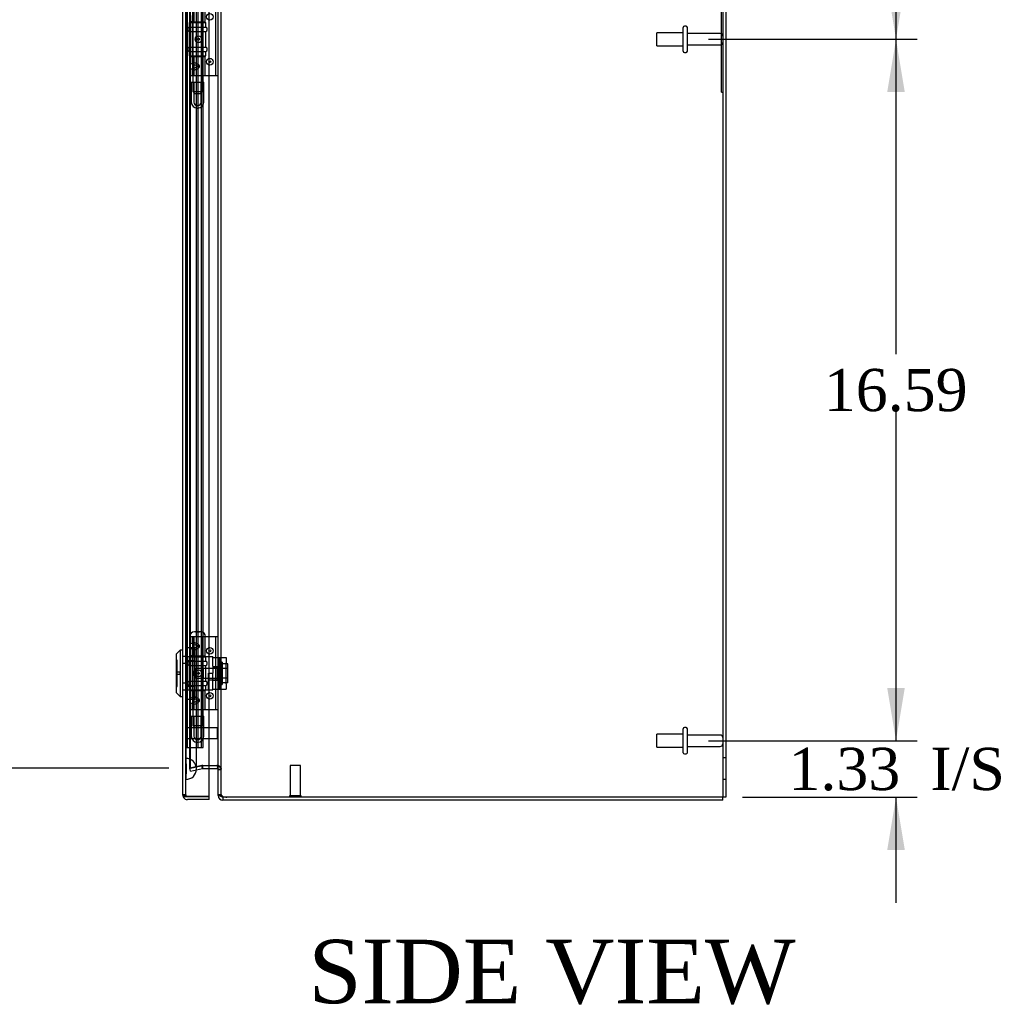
# Model space of a CAD drawing. Header units: inches. Extents: x 1 to 240, y -1 to 159.
# Tile 6 of 9: x 105 to 129, y 62 to 85. Entities that reach past the tile are written whole.
import ezdxf
from ezdxf.enums import TextEntityAlignment as Align
from ezdxf.lldxf.tags import DXFTag

# ---------------------------------------------------------------- set-up
doc = ezdxf.new("R2010")
doc.units = ezdxf.units.IN
doc.header["$MEASUREMENT"] = 0
for name, color, linetype in [('CAP02342', 7, 'Continuous'), ('COM52765', 7, 'Continuous'), ('COM52811', 7, 'Continuous'), ('COM53846', 7, 'Continuous'), ('COM70219', 7, 'Continuous'), ('COM71099-1', 7, 'Continuous'), ('Default', 7, 'Continuous'), ('HNG14573-1', 7, 'Continuous'), ('HNG14573-2', 7, 'Continuous'), ('LOK10000', 7, 'Continuous'), ('LOK10000CAM', 7, 'Continuous'), ('LOK10000NUT', 7, 'Continuous'), ('LOK10000SC', 7, 'Continuous'), ('PIN17645', 7, 'Continuous'), ('QLB20254', 7, 'Continuous'), ('STD21878', 7, 'Continuous'), ('STD26098', 7, 'Continuous')]:
    doc.layers.add(name, color=color, linetype=linetype)
doc.styles.add('SEACAD_Times_New_Roman', font='times.ttf')
tags = doc.linetypes.add('HIDDEN2', pattern=[0.1875, 0.125, -0.0625]).pattern_tags.tags
tags[6:7] = [DXFTag(74, 4), DXFTag(75, 0), DXFTag(340, '0'), DXFTag(46, 0.0), DXFTag(50, 0.0), DXFTag(44, 0.0), DXFTag(45, 0.0)]
tags[4:5] = [DXFTag(74, 4), DXFTag(75, 0), DXFTag(340, '0'), DXFTag(46, 0.0), DXFTag(50, 0.0), DXFTag(44, 0.0), DXFTag(45, 0.0)]
doc.dimstyles.new('HAMMOND_(STH_-_240x160)', dxfattribs={"dimtxt": 1, "dimasz": 1.25, "dimexe": 0.5, "dimexo": 0.5, "dimgap": 0.25, "dimtad": 0, "dimtih": 1, "dimtoh": 1, "dimzin": 0, "dimdsep": 46, "dimtxsty": 'SEACAD_Times_New_Roman', "dimblk1": '_SE_FILLED', "dimblk2": '_SE_FILLED', "dimsah": 1, "dimcen": 0.5, "dimadec": 0, "dimazin": 0, "dimtfac": 0.8, "dimtofl": 0, "dimtmove": 0, "dimatfit": 3, "dimfxl": 1, "dimtolj": 1, "dimtzin": 0, "dimarcsym": 0})

# ---------------------------------------------------------------- blocks, each defined once
blk = doc.blocks.new('SE3')
at = {"layer": 'CAP02342', "color": 7, "linetype": 'HIDDEN2'}
for p, q in [((109.51, 83.471), (109.802, 83.471)), ((109.51, 83.471), (109.51, 82.998)), ((109.57, 83.471), (109.57, 82.998)), ((109.742, 82.998), (109.742, 83.471)), ((109.802, 82.998), (109.802, 83.471)), ((109.649, 82.919), (109.663, 82.919)), ((109.649, 82.859), (109.663, 82.859)), ((109.51, 68.471), (109.802, 68.471)), ((109.51, 68.471), (109.51, 67.998)), ((109.57, 68.471), (109.57, 67.998)), ((109.742, 67.998), (109.742, 68.471)), ((109.802, 67.998), (109.802, 68.471)), ((109.649, 67.919), (109.663, 67.919)), ((109.649, 67.859), (109.663, 67.859))]:
    blk.add_line(p, q, dxfattribs=at)
for centre, radius, start, end in [((109.649, 82.998), 0.139, 180, 270), ((109.649, 82.998), 0.079, 180, 270), ((109.663, 82.998), 0.079, 270, 0), ((109.663, 82.998), 0.139, 270, 0), ((109.649, 82.998), 0.079, 270, 275.0835), ((109.649, 82.998), 0.139, 270, 272.8866), ((109.663, 82.998), 0.079, 264.9165, 270), ((109.663, 82.998), 0.139, 267.1134, 270), ((109.649, 67.998), 0.139, 180, 270), ((109.649, 67.998), 0.079, 180, 270), ((109.649, 67.998), 0.079, 270, 275.0835), ((109.649, 67.998), 0.139, 270, 272.8866), ((109.663, 67.998), 0.079, 264.9165, 270), ((109.663, 67.998), 0.139, 267.1134, 270), ((109.663, 67.998), 0.079, 270, 0), ((109.663, 67.998), 0.139, 270, 0)]:
    blk.add_arc(centre, radius, start, end, dxfattribs=at)
at = {"layer": 'COM52765', "color": 7, "linetype": 'Continuous'}
for p, q in [((110.146, 66.62), (110.146, 102.353)), ((122.146, 102.415), (122.146, 66.559)), ((109.934, 67.309), (110.11, 67.309)), ((110.11, 67.309), (110.113, 67.309)), ((122.038, 66.559), (110.349, 66.559)), ((122.146, 66.559), (122.038, 66.559))]:
    blk.add_line(p, q, dxfattribs=at)
at = {"layer": 'COM52765', "color": 7, "linetype": 'HIDDEN2'}
for p, q in [((110.218, 66.62), (110.218, 102.353)), ((122.074, 102.415), (122.074, 66.559)), ((109.476, 67.242), (109.476, 101.732)), ((109.492, 67.242), (109.492, 101.732)), ((122.146, 67.487), (122.074, 67.487)), ((109.476, 67.242), (109.756, 67.306)), ((109.476, 67.242), (109.492, 67.242)), ((109.492, 67.242), (109.772, 67.306)), ((109.772, 67.306), (109.756, 67.306)), ((109.772, 67.306), (109.78, 67.308)), ((109.78, 67.308), (109.786, 67.309)), ((109.786, 67.309), (109.934, 67.309)), ((110.113, 67.309), (110.117, 67.309)), ((110.146, 67.222), (110.218, 67.222)), ((122.074, 66.987), (122.146, 66.987)), ((110.146, 66.62), (110.218, 66.62))]:
    blk.add_line(p, q, dxfattribs=at)
at = {"layer": 'COM52765', "color": 7, "linetype": 'Continuous'}
for centre, radius, start, end in [((109.979, 67.207), 0.168, 4.9188, 37.2701), ((110.349, 66.871), 0.312, 252.2641, 270)]:
    blk.add_arc(centre, radius, start, end, dxfattribs=at)
at = {"layer": 'COM52765', "color": 7, "linetype": 'HIDDEN2'}
blk.add_arc((109.979, 67.207), 0.168, 4.9188, 37.2701, dxfattribs=at)
for points in [[(110.117, 67.309), (110.131, 67.302), (110.144, 67.294), (110.169, 67.28), (110.18, 67.273), (110.198, 67.258), (110.206, 67.251), (110.216, 67.236), (110.218, 67.229), (110.218, 67.222)], [(110.218, 66.62), (110.218, 66.615), (110.219, 66.61), (110.222, 66.601), (110.225, 66.597), (110.231, 66.589), (110.235, 66.586), (110.244, 66.579), (110.249, 66.576), (110.254, 66.574)]]:
    blk.add_open_spline(points, degree=3, knots=[0, 0, 0, 0, 0.25, 0.25, 0.5, 0.5, 0.75, 0.75, 1, 1, 1, 1], dxfattribs=at)
at = {"layer": 'COM52765', "color": 7, "linetype": 'Continuous'}
blk.add_open_spline([(110.146, 66.62), (110.146, 66.62), (110.146, 66.618), (110.147, 66.615), (110.148, 66.613), (110.149, 66.611), (110.151, 66.608), (110.153, 66.606), (110.156, 66.604), (110.159, 66.602), (110.162, 66.599), (110.166, 66.597), (110.171, 66.595), (110.178, 66.592), (110.191, 66.588), (110.207, 66.583), (110.221, 66.58), (110.232, 66.578), (110.243, 66.576), (110.25, 66.574), (110.254, 66.574)], degree=3, knots=[0, 0, 0, 0, 0.039266, 0.078774, 0.11852, 0.1585, 0.198709, 0.239144, 0.279801, 0.320676, 0.361763, 0.403059, 0.44456, 0.486259, 0.612331, 0.740013, 0.804498, 0.869337, 0.93451, 1, 1, 1, 1], dxfattribs=at)
at = {"layer": 'COM52811', "color": 7, "linetype": 'Continuous'}
for p, q in [((109.309, 66.61), (109.309, 102.363)), ((109.934, 66.574), (109.934, 102.399)), ((109.309, 66.61), (109.309, 66.61)), ((109.309, 66.61), (109.309, 66.61)), ((109.309, 66.61), (109.309, 66.609)), ((109.417, 66.574), (109.329, 66.574)), ((109.367, 66.574), (109.329, 66.547)), ((109.367, 66.574), (109.417, 66.574)), ((109.417, 66.574), (109.934, 66.574)), ((109.417, 66.574), (109.417, 66.574)), ((109.934, 66.574), (109.417, 66.574)), ((109.934, 66.502), (109.417, 66.502)), ((109.934, 66.502), (109.934, 66.574))]:
    blk.add_line(p, q, dxfattribs=at)
at = {"layer": 'COM52811', "color": 7, "linetype": 'HIDDEN2'}
for p, q in [((109.381, 66.61), (109.381, 102.363)), ((109.381, 69.882), (109.309, 69.882)), ((109.381, 69.718), (109.309, 69.718)), ((109.381, 69.256), (109.309, 69.256)), ((109.381, 69.091), (109.309, 69.091)), ((109.309, 66.61), (109.381, 66.61)), ((109.381, 66.61), (109.309, 66.61)), ((109.417, 66.574), (109.417, 66.574))]:
    blk.add_line(p, q, dxfattribs=at)
at = {"layer": 'COM52811', "color": 7, "linetype": 'Continuous'}
for start, end in [(180, 180.1008), (180.2175, 215.5265), (215.5265, 270)]:
    blk.add_arc((109.417, 66.61), 0.108, start, end, dxfattribs=at)
at = {"layer": 'COM52811', "color": 7, "linetype": 'HIDDEN2'}
for start, end in [(180, 180.3025), (180.3025, 270), (180.3025, 270)]:
    blk.add_arc((109.417, 66.61), 0.036, start, end, dxfattribs=at)
at = {"layer": 'COM52811', "color": 7, "linetype": 'Continuous'}
blk.add_open_spline([(109.329, 66.574), (109.323, 66.58), (109.318, 66.586), (109.311, 66.598), (109.309, 66.604), (109.309, 66.61)], degree=3, knots=[0, 0, 0, 0, 0.5, 0.5, 1, 1, 1, 1], dxfattribs=at)
at = {"layer": 'COM52811', "color": 7, "linetype": 'HIDDEN2'}
for points, knots in [([(109.367, 66.574), (109.364, 66.579), (109.362, 66.585), (109.36, 66.593), (109.36, 66.596), (109.359, 66.6), (109.358, 66.601), (109.358, 66.604), (109.357, 66.606), (109.355, 66.608), (109.353, 66.608), (109.349, 66.609), (109.347, 66.609), (109.341, 66.609), (109.337, 66.609), (109.325, 66.61), (109.317, 66.61), (109.309, 66.61)], [0, 0, 0, 0, 0.25, 0.25, 0.375, 0.375, 0.4375, 0.4375, 0.5, 0.5, 0.5625, 0.5625, 0.625, 0.625, 0.75, 0.75, 1, 1, 1, 1]), ([(109.309, 66.609), (109.315, 66.609), (109.321, 66.609), (109.327, 66.609), (109.333, 66.609), (109.339, 66.609), (109.345, 66.609), (109.347, 66.609), (109.348, 66.609), (109.35, 66.608), (109.351, 66.608), (109.353, 66.608), (109.354, 66.607), (109.355, 66.607), (109.356, 66.607), (109.356, 66.606), (109.357, 66.606), (109.357, 66.605), (109.357, 66.604), (109.359, 66.601), (109.359, 66.598), (109.36, 66.595), (109.36, 66.592), (109.361, 66.589), (109.362, 66.586), (109.363, 66.582), (109.365, 66.578), (109.367, 66.574)], [0, 0, 0, 0, 0.186705, 0.186705, 0.186705, 0.38114, 0.38114, 0.38114, 0.429837, 0.429837, 0.429837, 0.479528, 0.479528, 0.479528, 0.504062, 0.504062, 0.504062, 0.535578, 0.535578, 0.535578, 0.673413, 0.673413, 0.673413, 0.81014, 0.81014, 0.81014, 1, 1, 1, 1])]:
    blk.add_open_spline(points, degree=3, knots=knots, dxfattribs=at)
at = {"layer": 'COM53846', "color": 7, "linetype": 'HIDDEN2'}
for p, q in [((109.419, 67.736), (109.419, 101.236)), ((109.669, 67.736), (109.669, 101.236)), ((109.749, 67.736), (109.749, 101.236)), ((109.787, 67.736), (109.787, 101.236)), ((109.381, 67.736), (109.462, 67.736)), ((109.462, 67.736), (109.706, 67.736)), ((109.706, 67.736), (109.787, 67.736))]:
    blk.add_line(p, q, dxfattribs=at)
at = {"layer": 'COM70219', "color": 7, "linetype": 'HIDDEN2'}
for p, q in [((109.382, 67.476), (109.382, 101.498)), ((109.383, 67.476), (109.383, 101.498)), ((109.385, 67.476), (109.385, 101.498)), ((109.631, 67.476), (109.631, 101.498)), ((109.382, 66.977), (109.382, 67.476)), ((109.382, 67.475), (109.383, 67.475)), ((109.383, 66.977), (109.383, 67.476)), ((109.383, 67.475), (109.385, 67.226)), ((109.385, 67.226), (109.385, 67.476)), ((109.631, 67.226), (109.631, 67.476)), ((109.385, 67.226), (109.383, 66.977)), ((109.383, 66.977), (109.382, 66.977))]:
    blk.add_line(p, q, dxfattribs=at)
for start, end in [(0, 90), (270, 0)]:
    blk.add_arc((109.381, 67.226), 0.25, start, end, dxfattribs=at)
at = {"layer": 'COM71099-1', "color": 7, "linetype": 'HIDDEN2'}
for p, q in [((109.756, 67.306), (109.476, 67.241)), ((109.492, 67.171), (109.476, 67.241)), ((109.492, 67.171), (109.772, 67.236)), ((109.779, 67.309), (109.756, 67.306)), ((109.772, 67.236), (109.756, 67.306)), ((109.78, 67.237), (109.772, 67.236)), ((109.78, 67.237), (109.779, 67.309)), ((109.786, 67.309), (109.78, 67.309)), ((109.78, 67.237), (109.934, 67.237)), ((110.134, 67.271), (110.145, 67.303)), ((110.218, 67.201), (110.146, 67.201)), ((110.218, 66.595), (110.218, 66.62)), ((110.218, 66.595), (110.173, 66.595)), ((110.351, 66.559), (110.254, 66.559))]:
    blk.add_line(p, q, dxfattribs=at)
at = {"layer": 'COM71099-1', "color": 7, "linetype": 'Continuous'}
for p, q in [((109.934, 67.237), (110.11, 67.237)), ((110.122, 67.235), (110.134, 67.271)), ((110.146, 66.595), (110.146, 66.62)), ((110.173, 66.595), (110.146, 66.595)), ((110.254, 66.559), (110.254, 66.487)), ((110.351, 66.487), (110.254, 66.487)), ((122.074, 66.487), (110.351, 66.487)), ((122.074, 66.487), (122.074, 66.559))]:
    blk.add_line(p, q, dxfattribs=at)
at = {"layer": 'COM71099-1', "color": 7, "linetype": 'HIDDEN2'}
for centre, radius, start, end in [((109.78, 67.201), 0.108, 90, 90.9462), ((109.78, 67.201), 0.036, 90, 90.9462), ((110.11, 67.201), 0.108, 71.3966, 88.5838), ((110.11, 67.201), 0.108, 0, 71.3966), ((110.254, 66.595), 0.036, 180, 204.4765)]:
    blk.add_arc(centre, radius, start, end, dxfattribs=at)
at = {"layer": 'COM71099-1', "color": 7, "linetype": 'Continuous'}
for centre, radius, start, end in [((110.11, 67.201), 0.108, 88.5838, 90), ((110.11, 67.201), 0.036, 71.3966, 90), ((110.11, 67.201), 0.036, 0, 71.3966), ((110.254, 66.595), 0.108, 180, 270), ((110.254, 66.595), 0.036, 204.4765, 270)]:
    blk.add_arc(centre, radius, start, end, dxfattribs=at)
at = {"layer": 'HNG14573-1', "color": 7, "linetype": 'HIDDEN2'}
for p, q in [((109.543, 84.899), (109.543, 85.353)), ((109.579, 84.899), (109.579, 85.353)), ((109.777, 84.899), (109.777, 85.353)), ((109.834, 84.899), (109.834, 85.353)), ((110.089, 83.621), (110.089, 85.353)), ((109.478, 83.884), (109.478, 85.09)), ((109.535, 83.922), (109.535, 85.051)), ((109.535, 84.899), (109.478, 84.899)), ((109.535, 84.899), (109.543, 84.899)), ((109.543, 84.899), (109.834, 84.899)), ((109.535, 84.074), (109.478, 84.074)), ((109.478, 83.85), (109.478, 83.884)), ((109.543, 84.074), (109.535, 84.074)), ((109.535, 83.897), (109.535, 83.922)), ((109.535, 83.897), (109.535, 83.795)), ((109.543, 83.621), (109.543, 84.074)), ((109.834, 84.074), (109.543, 84.074)), ((109.579, 83.621), (109.579, 84.074)), ((109.594, 83.884), (109.67, 83.85)), ((109.607, 83.922), (109.664, 83.897)), ((109.777, 83.621), (109.777, 84.074)), ((109.834, 83.621), (109.834, 84.074)), ((109.478, 83.841), (109.478, 83.85)), ((109.478, 83.808), (109.478, 83.841)), ((109.478, 83.621), (109.478, 83.808)), ((109.535, 83.795), (109.535, 83.769)), ((109.535, 83.621), (109.535, 83.769)), ((109.67, 83.841), (109.594, 83.808)), ((109.607, 83.769), (109.664, 83.795)), ((109.594, 83.621), (109.478, 83.621)), ((109.771, 83.621), (109.594, 83.621)), ((109.79, 83.621), (109.771, 83.621)), ((110.068, 83.621), (109.79, 83.621)), ((110.146, 83.621), (110.068, 83.621)), ((109.594, 70.353), (109.478, 70.353)), ((109.478, 70.166), (109.478, 70.353)), ((109.535, 70.204), (109.535, 70.353)), ((109.543, 69.899), (109.543, 70.353)), ((109.579, 69.899), (109.579, 70.353)), ((109.771, 70.353), (109.594, 70.353)), ((109.79, 70.353), (109.771, 70.353)), ((109.777, 69.899), (109.777, 70.353)), ((110.068, 70.353), (109.79, 70.353)), ((109.834, 69.899), (109.834, 70.353)), ((110.146, 70.353), (110.068, 70.353)), ((110.089, 68.621), (110.089, 70.353)), ((109.478, 70.132), (109.478, 70.166)), ((109.478, 70.123), (109.478, 70.132)), ((109.478, 70.09), (109.478, 70.123)), ((109.535, 70.204), (109.535, 70.179)), ((109.535, 70.179), (109.535, 70.077)), ((109.594, 70.166), (109.67, 70.132)), ((109.67, 70.123), (109.594, 70.09)), ((109.664, 70.179), (109.607, 70.204)), ((109.478, 68.884), (109.478, 70.09)), ((109.535, 69.899), (109.478, 69.899)), ((109.535, 70.051), (109.535, 70.077)), ((109.535, 68.922), (109.535, 70.051)), ((109.535, 69.899), (109.543, 69.899)), ((109.543, 69.899), (109.834, 69.899)), ((109.664, 70.077), (109.607, 70.051)), ((109.535, 69.074), (109.478, 69.074)), ((109.543, 69.074), (109.535, 69.074)), ((109.543, 68.621), (109.543, 69.074)), ((109.834, 69.074), (109.543, 69.074)), ((109.579, 68.621), (109.579, 69.074)), ((109.777, 68.621), (109.777, 69.074)), ((109.834, 68.621), (109.834, 69.074)), ((109.478, 68.85), (109.478, 68.884)), ((109.478, 68.841), (109.478, 68.85)), ((109.478, 68.808), (109.478, 68.841)), ((109.478, 68.621), (109.478, 68.808)), ((109.535, 68.897), (109.535, 68.922)), ((109.535, 68.897), (109.535, 68.795)), ((109.535, 68.795), (109.535, 68.769)), ((109.535, 68.621), (109.535, 68.769)), ((109.594, 68.884), (109.67, 68.85)), ((109.67, 68.841), (109.594, 68.808)), ((109.607, 68.922), (109.664, 68.897)), ((109.607, 68.769), (109.664, 68.795)), ((109.594, 68.621), (109.478, 68.621)), ((109.771, 68.621), (109.594, 68.621)), ((109.79, 68.621), (109.771, 68.621)), ((110.068, 68.621), (109.79, 68.621)), ((110.146, 68.621), (110.068, 68.621))]:
    blk.add_line(p, q, dxfattribs=at)
for centre, radius in [((109.949, 85.018), 0.079), ((109.949, 83.956), 0.079), ((109.949, 83.956), 0.022), ((109.949, 70.018), 0.079), ((109.949, 70.018), 0.022), ((109.949, 68.956), 0.079), ((109.949, 68.956), 0.022)]:
    blk.add_circle(centre, radius, dxfattribs=at)
for centre, major_axis in [((109.679, 84.487), (0, -0.079)), ((109.683, 84.487), (0, 0.022)), ((109.679, 69.487), (0, -0.079)), ((109.683, 69.487), (0, 0.022))]:
    blk.add_ellipse(centre, major_axis=major_axis, ratio=0.97437, dxfattribs=at)
for centre, major_axis, ratio, start_param, end_param in [((109.628, 83.802), (0.147, -0.094), 0.323001, 2.000852, 3.344755), ((109.628, 83.871), (0.0911, -0.0581), 0.323001, 2.000852, 3.344755), ((109.608, 83.846), (-0.0978, 0), 0.638889, 2.181662, 4.101524), ((109.628, 83.89), (0.147, 0.094), 0.323001, 2.93843, 4.282333), ((109.628, 83.82), (0.0911, 0.0581), 0.323001, 2.93843, 4.282333), ((109.665, 83.846), (-0.00861, 0), 0.638889, 2.181662, 4.101524), ((109.628, 70.084), (0.147, -0.094), 0.323001, 2.000852, 3.344755), ((109.628, 70.153), (0.0911, -0.0581), 0.323001, 2.000852, 3.344755), ((109.608, 70.128), (-0.0978, 0), 0.638889, 2.181662, 4.101524), ((109.665, 70.128), (-0.00861, 0), 0.638889, 2.181662, 4.101524), ((109.628, 70.172), (0.147, 0.094), 0.323001, 2.93843, 4.282333), ((109.628, 70.102), (0.0911, 0.0581), 0.323001, 2.93843, 4.282333), ((109.628, 68.802), (0.147, -0.094), 0.323001, 2.000852, 3.344755), ((109.628, 68.89), (0.147, 0.094), 0.323001, 2.93843, 4.282333), ((109.628, 68.871), (0.0911, -0.0581), 0.323001, 2.000852, 3.344755), ((109.628, 68.82), (0.0911, 0.0581), 0.323001, 2.93843, 4.282333), ((109.608, 68.846), (-0.0978, 0), 0.638889, 2.181662, 4.101524), ((109.665, 68.846), (-0.00861, 0), 0.638889, 2.181662, 4.101524)]:
    blk.add_ellipse(centre, major_axis=major_axis, ratio=ratio, start_param=start_param, end_param=end_param, dxfattribs=at)
at = {"layer": 'HNG14573-2', "color": 7, "linetype": 'HIDDEN2'}
for p, q in [((109.457, 84.88), (109.855, 84.88)), ((109.457, 84.88), (109.457, 84.772)), ((109.536, 84.88), (109.536, 84.093)), ((109.776, 84.093), (109.776, 84.88)), ((109.855, 84.772), (109.855, 84.88)), ((109.429, 84.734), (109.429, 84.711)), ((109.457, 84.772), (109.855, 84.772)), ((109.457, 84.672), (109.855, 84.672)), ((109.457, 84.672), (109.457, 84.3)), ((109.855, 84.3), (109.855, 84.672)), ((109.884, 84.711), (109.884, 84.734)), ((109.429, 84.262), (109.429, 84.239)), ((109.457, 84.3), (109.855, 84.3)), ((109.457, 84.2), (109.855, 84.2)), ((109.457, 84.2), (109.457, 84.093)), ((109.457, 84.093), (109.855, 84.093)), ((109.855, 84.093), (109.855, 84.2)), ((109.884, 84.239), (109.884, 84.262)), ((109.457, 69.88), (109.855, 69.88)), ((109.457, 69.88), (109.457, 69.772)), ((109.536, 69.88), (109.536, 69.093)), ((109.776, 69.093), (109.776, 69.88)), ((109.855, 69.772), (109.855, 69.88)), ((109.429, 69.734), (109.429, 69.711)), ((109.457, 69.772), (109.855, 69.772)), ((109.457, 69.672), (109.855, 69.672)), ((109.457, 69.672), (109.457, 69.3)), ((109.855, 69.3), (109.855, 69.672)), ((109.884, 69.711), (109.884, 69.734)), ((109.429, 69.262), (109.429, 69.239)), ((109.457, 69.3), (109.855, 69.3)), ((109.457, 69.2), (109.855, 69.2)), ((109.457, 69.2), (109.457, 69.093)), ((109.855, 69.093), (109.855, 69.2)), ((109.884, 69.239), (109.884, 69.262)), ((109.457, 69.093), (109.855, 69.093))]:
    blk.add_line(p, q, dxfattribs=at)
for centre, start, end in [((109.469, 84.734), 106.7083, 180), ((109.469, 84.711), 180, 253.2917), ((109.844, 84.734), 0, 73.2917), ((109.844, 84.711), 286.7083, 0), ((109.469, 84.262), 106.7083, 180), ((109.469, 84.239), 180, 253.2917), ((109.844, 84.262), 0, 73.2917), ((109.844, 84.239), 286.7083, 0), ((109.469, 69.734), 106.7083, 180), ((109.469, 69.711), 180, 253.2917), ((109.844, 69.734), 0, 73.2917), ((109.844, 69.711), 286.7083, 0), ((109.469, 69.262), 106.7083, 180), ((109.469, 69.239), 180, 253.2917), ((109.844, 69.262), 0, 73.2917), ((109.844, 69.239), 286.7083, 0)]:
    blk.add_arc(centre, 0.04, start, end, dxfattribs=at)
at = {"layer": 'LOK10000', "color": 7, "linetype": 'Continuous'}
for p, q in [((109.249, 70.037), (109.149, 69.937)), ((109.149, 69.937), (109.149, 69.037)), ((109.249, 70.037), (109.249, 68.937)), ((109.309, 70.037), (109.249, 70.037)), ((109.149, 69.037), (109.249, 68.937)), ((109.249, 68.937), (109.309, 68.937))]:
    blk.add_line(p, q, dxfattribs=at)
at = {"layer": 'LOK10000', "color": 7, "linetype": 'HIDDEN2'}
for p, q in [((109.379, 69.882), (109.309, 69.882)), ((110.019, 69.879), (109.379, 69.879)), ((110.019, 69.879), (110.019, 69.862)), ((109.179, 69.799), (109.149, 69.799)), ((109.179, 69.174), (109.179, 69.799)), ((109.379, 69.718), (109.309, 69.718)), ((110.019, 69.653), (110.019, 69.487)), ((109.239, 69.517), (109.179, 69.517)), ((109.239, 69.457), (109.179, 69.457)), ((109.239, 69.517), (109.239, 69.457)), ((109.619, 69.603), (109.549, 69.487)), ((109.549, 69.487), (109.619, 69.371)), ((109.619, 69.603), (109.619, 69.371)), ((110.119, 69.603), (109.619, 69.603)), ((109.919, 69.094), (109.919, 69.487)), ((109.919, 69.487), (110.019, 69.487)), ((110.119, 69.644), (110.019, 69.644)), ((110.119, 69.644), (110.119, 69.329)), ((109.379, 69.256), (109.309, 69.256)), ((109.619, 69.371), (110.119, 69.371)), ((110.119, 69.329), (109.919, 69.329)), ((109.149, 69.174), (109.179, 69.174)), ((109.379, 69.091), (109.309, 69.091)), ((109.379, 69.094), (109.919, 69.094)), ((109.919, 69.094), (110.019, 69.094)), ((110.019, 69.094), (110.019, 69.112))]:
    blk.add_line(p, q, dxfattribs=at)
at = {"layer": 'LOK10000CAM', "color": 7, "linetype": 'HIDDEN2'}
for p, q in [((110.019, 69.862), (110.184, 69.862)), ((110.019, 69.653), (110.019, 69.862)), ((110.169, 69.112), (110.169, 69.862)), ((110.184, 69.737), (110.184, 69.862)), ((110.184, 69.862), (110.334, 69.862)), ((110.184, 69.237), (110.184, 69.737)), ((110.334, 69.862), (110.334, 69.737)), ((110.334, 69.237), (110.334, 69.737)), ((110.019, 69.644), (110.169, 69.644)), ((110.019, 69.112), (110.019, 69.487)), ((110.019, 69.329), (110.169, 69.329)), ((110.184, 69.112), (110.184, 69.237)), ((110.334, 69.237), (110.334, 69.112)), ((110.019, 69.112), (110.184, 69.112)), ((110.184, 69.112), (110.334, 69.112))]:
    blk.add_line(p, q, dxfattribs=at)
at = {"layer": 'LOK10000NUT', "color": 7, "linetype": 'HIDDEN2'}
for p, q in [((109.379, 69.793), (109.379, 70.099)), ((109.379, 70.099), (109.594, 70.099)), ((109.594, 69.879), (109.379, 69.879)), ((109.594, 69.793), (109.594, 70.099)), ((109.379, 69.181), (109.379, 69.793)), ((109.379, 69.793), (109.594, 69.793)), ((109.594, 69.181), (109.594, 69.793)), ((109.379, 68.875), (109.379, 69.181)), ((109.379, 69.181), (109.594, 69.181)), ((109.594, 68.875), (109.594, 69.181)), ((109.379, 69.094), (109.594, 69.094)), ((109.379, 68.875), (109.594, 68.875))]:
    blk.add_line(p, q, dxfattribs=at)
at = {"layer": 'LOK10000SC', "color": 7, "linetype": 'HIDDEN2'}
for p, q in [((110.239, 69.749), (110.169, 69.749)), ((110.239, 69.749), (110.239, 69.224)), ((110.376, 69.709), (110.239, 69.709)), ((110.376, 69.598), (110.376, 69.709)), ((109.794, 69.603), (109.794, 69.371)), ((110.169, 69.603), (109.794, 69.603)), ((110.376, 69.598), (110.239, 69.598)), ((110.376, 69.376), (110.376, 69.598)), ((109.794, 69.371), (110.169, 69.371)), ((110.169, 69.224), (110.239, 69.224)), ((110.376, 69.376), (110.239, 69.376)), ((110.376, 69.265), (110.239, 69.265)), ((110.376, 69.265), (110.376, 69.376))]:
    blk.add_line(p, q, dxfattribs=at)
at = {"layer": 'PIN17645', "color": 7, "linetype": 'HIDDEN2'}
for p, q in [((109.769, 83.253), (109.769, 85.353)), ((109.543, 84.899), (109.543, 84.074)), ((109.543, 83.621), (109.543, 83.253)), ((109.543, 83.253), (109.769, 83.253)), ((109.543, 83.253), (109.593, 83.203)), ((109.593, 83.203), (109.719, 83.203)), ((109.719, 83.203), (109.769, 83.253)), ((109.468, 70.353), (109.478, 70.353)), ((109.726, 70.471), (109.587, 70.471)), ((109.606, 70.47), (109.706, 70.47)), ((109.769, 68.253), (109.769, 70.353)), ((109.543, 69.899), (109.543, 69.074)), ((109.543, 68.621), (109.543, 68.253)), ((109.543, 68.253), (109.769, 68.253)), ((109.543, 68.253), (109.593, 68.203)), ((109.719, 68.203), (109.769, 68.253)), ((109.593, 68.203), (109.719, 68.203))]:
    blk.add_line(p, q, dxfattribs=at)
for centre, start, end in [((109.587, 70.353), 90, 180), ((109.587, 70.353), 80.5843, 90), ((109.726, 70.353), 90, 99.4157), ((109.726, 70.353), 0, 90)]:
    blk.add_arc(centre, 0.119, start, end, dxfattribs=at)
at = {"layer": 'QLB20254', "color": 7, "linetype": 'HIDDEN2'}
for p, q in [((122.044, 83.612), (122.044, 85.362)), ((122.045, 84.594), (122.033, 84.594)), ((122.045, 84.591), (122.033, 84.591)), ((122.045, 84.568), (122.033, 84.568)), ((122.034, 84.591), (122.044, 84.591)), ((122.034, 84.59), (122.044, 84.59)), ((122.034, 84.59), (122.034, 84.442)), ((122.034, 84.587), (122.044, 84.587)), ((122.034, 84.563), (122.044, 84.563)), ((122.034, 84.56), (122.044, 84.56)), ((122.045, 84.513), (122.033, 84.513)), ((122.045, 84.489), (122.033, 84.489)), ((122.033, 84.384), (122.045, 84.384)), ((122.033, 84.381), (122.045, 84.381)), ((122.033, 84.362), (122.034, 84.362)), ((122.033, 84.358), (122.045, 84.358)), ((122.034, 84.545), (122.044, 84.545)), ((122.034, 84.525), (122.044, 84.525)), ((122.034, 84.522), (122.044, 84.522)), ((122.034, 84.499), (122.044, 84.499)), ((122.034, 84.495), (122.044, 84.495)), ((122.034, 84.484), (122.044, 84.484)), ((122.034, 84.47), (122.044, 84.47)), ((122.034, 84.468), (122.044, 84.468)), ((122.034, 84.467), (122.044, 84.467)), ((122.034, 84.442), (122.034, 84.417)), ((122.034, 84.442), (122.044, 84.442)), ((122.034, 84.425), (122.044, 84.425)), ((122.034, 84.424), (122.044, 84.424)), ((122.034, 84.422), (122.044, 84.422)), ((122.034, 84.417), (122.044, 84.417)), ((122.034, 84.417), (122.034, 84.362)), ((122.034, 84.403), (122.044, 84.403)), ((122.034, 84.39), (122.044, 84.39)), ((122.034, 84.39), (122.044, 84.39)), ((122.034, 84.387), (122.044, 84.387)), ((122.034, 84.372), (122.044, 84.372)), ((122.034, 84.365), (122.044, 84.365)), ((122.034, 84.362), (122.034, 84.344)), ((122.034, 84.362), (122.044, 84.362)), ((122.034, 84.358), (122.044, 84.358)), ((122.034, 84.344), (122.044, 84.344)), ((122.044, 84.362), (122.045, 84.362)), ((122.044, 83.237), (122.044, 83.612)), ((122.044, 83.237), (122.074, 83.237))]:
    blk.add_line(p, q, dxfattribs=at)
at = {"layer": 'STD21878', "color": 7, "linetype": 'HIDDEN2'}
for p, q in [((109.412, 68.214), (109.381, 68.214)), ((109.412, 67.933), (109.412, 68.214)), ((110.131, 68.199), (109.412, 68.199)), ((110.131, 67.949), (110.131, 68.199)), ((109.381, 67.933), (109.412, 67.933)), ((109.412, 67.949), (110.131, 67.949)), ((112.093, 67.309), (111.843, 67.309)), ((111.843, 67.309), (111.843, 66.59)), ((112.093, 66.59), (112.093, 67.309)), ((112.109, 66.59), (111.828, 66.59)), ((111.828, 66.59), (111.828, 66.559)), ((112.109, 66.559), (112.109, 66.59))]:
    blk.add_line(p, q, dxfattribs=at)
at = {"layer": 'STD26098', "color": 7, "linetype": 'HIDDEN2'}
for p, q in [((121.207, 84.799), (121.167, 84.799)), ((120.512, 84.331), (120.512, 84.643)), ((121.137, 84.643), (120.512, 84.643)), ((121.137, 84.204), (121.137, 84.769)), ((121.237, 84.204), (121.237, 84.769)), ((122.014, 84.622), (121.237, 84.622)), ((120.512, 84.331), (121.137, 84.331)), ((121.237, 84.352), (122.014, 84.352)), ((121.167, 84.174), (121.207, 84.174)), ((120.512, 67.737), (120.512, 68.049)), ((121.137, 68.049), (120.512, 68.049)), ((121.137, 67.61), (121.137, 68.175)), ((121.207, 68.205), (121.167, 68.205)), ((121.237, 67.61), (121.237, 68.175)), ((122.014, 68.028), (121.237, 68.028)), ((120.512, 67.737), (121.137, 67.737)), ((121.167, 67.58), (121.207, 67.58)), ((121.237, 67.758), (122.014, 67.758))]:
    blk.add_line(p, q, dxfattribs=at)
for centre, radius, start, end in [((121.167, 84.769), 0.03, 90, 180), ((121.207, 84.769), 0.03, 0, 90), ((122.014, 84.562), 0.06, 0, 90), ((122.014, 84.412), 0.06, 270, 0), ((121.167, 84.204), 0.03, 180, 270), ((121.207, 84.204), 0.03, 270, 0), ((121.167, 68.175), 0.03, 90, 180), ((121.207, 68.175), 0.03, 0, 90), ((122.014, 67.968), 0.06, 0, 90), ((122.014, 67.818), 0.06, 270, 0), ((121.167, 67.61), 0.03, 180, 270), ((121.207, 67.61), 0.03, 270, 0)]:
    blk.add_arc(centre, radius, start, end, dxfattribs=at)
blk = doc.blocks.new('DMBLK506')
at = {"layer": 'Default', "linetype": 'Continuous'}
for points in [[(126.378, 83.237), (126.17, 84.487), (125.962, 83.237)], [(126.378, 69.143), (125.962, 69.143), (126.17, 67.893)]]:
    blk.add_hatch(color=7, dxfattribs=at).paths.add_polyline_path(points)
at = {"layer": 'Default', "color": 7, "linetype": 'Continuous'}
for p, q in [((121.737, 84.487), (126.67, 84.487)), ((126.17, 77.04), (126.17, 84.487)), ((126.17, 67.893), (126.17, 75.69)), ((121.737, 67.893), (126.67, 67.893))]:
    blk.add_line(p, q, dxfattribs=at)
at = {"layer": 'Default', "color": 7, "linetype": 'Continuous', "style": 'SEACAD_Times_New_Roman'}
blk.add_text('16.59', height=1, dxfattribs=at).set_placement((124.464, 76.69), align=Align.TOP_LEFT)
blk = doc.blocks.new('_SE_FILLED')
at = {"color": 0}
blk.add_line((0, 0), (-1, 0), dxfattribs=at)
blk.add_solid([(0, 0), (-1, -0.1665), (-1, 0.1665), (0, 0)], dxfattribs=at)
blk = doc.blocks.new('DMBLK507')
at = {"layer": 'Default', "linetype": 'Continuous'}
for points in [[(126.378, 99.831), (126.17, 101.081), (125.962, 99.831)], [(126.378, 85.737), (125.962, 85.737), (126.17, 84.487)]]:
    blk.add_hatch(color=7, dxfattribs=at).paths.add_polyline_path(points)
at = {"layer": 'Default', "color": 7, "linetype": 'Continuous'}
for p, q in [((121.737, 101.081), (126.67, 101.081)), ((126.17, 93.634), (126.17, 101.081)), ((126.17, 84.487), (126.17, 92.284)), ((121.737, 84.487), (126.67, 84.487))]:
    blk.add_line(p, q, dxfattribs=at)
at = {"layer": 'Default', "color": 7, "linetype": 'Continuous', "style": 'SEACAD_Times_New_Roman'}
blk.add_text('16.59', height=1, dxfattribs=at).set_placement((124.464, 93.284), align=Align.TOP_LEFT)
blk = doc.blocks.new('DMBLK511')
at = {"layer": 'Default', "linetype": 'Continuous'}
for points in [[(100.489, 100.482), (100.905, 100.482), (100.697, 101.732)], [(100.489, 68.491), (100.697, 67.241), (100.905, 68.491)]]:
    blk.add_hatch(color=7, dxfattribs=at).paths.add_polyline_path(points)
at = {"layer": 'Default', "color": 7, "linetype": 'Continuous'}
for p, q in [((108.976, 101.732), (100.197, 101.732)), ((100.697, 101.732), (100.697, 85.337)), ((100.697, 80.637), (100.697, 67.241)), ((108.976, 67.241), (100.197, 67.241))]:
    blk.add_line(p, q, dxfattribs=at)
at = {"layer": 'Default', "color": 7, "linetype": 'Continuous', "style": 'SEACAD_Times_New_Roman'}
for s, p in [('34.49', (98.991, 84.987)), ('DOOR', (98.6, 83.487)), ('OPENING', (97.451, 81.987))]:
    blk.add_text(s, height=1, dxfattribs=at).set_placement(p, align=Align.TOP_LEFT)
blk = doc.blocks.new('DMBLK521')
at = {"layer": 'Default', "linetype": 'Continuous'}
for points in [[(126.378, 69.143), (125.962, 69.143), (126.17, 67.893)], [(126.378, 65.309), (126.17, 66.559), (125.962, 65.309)]]:
    blk.add_hatch(color=7, dxfattribs=at).paths.add_polyline_path(points)
at = {"layer": 'Default', "color": 7, "linetype": 'Continuous'}
for p, q in [((126.17, 67.893), (126.17, 70.393)), ((121.737, 67.893), (126.67, 67.893)), ((122.538, 66.559), (126.67, 66.559)), ((126.17, 64.059), (126.17, 66.559))]:
    blk.add_line(p, q, dxfattribs=at)
at = {"layer": 'Default', "color": 7, "linetype": 'Continuous', "style": 'SEACAD_Times_New_Roman'}
for s, p in [('I/S', (126.982, 67.726)), ('1.33', (123.628, 67.726))]:
    blk.add_text(s, height=1, dxfattribs=at).set_placement(p, align=Align.TOP_LEFT)

msp = doc.modelspace()

# ---------------------------------------------------------------- block references
at = {"layer": 'Default'}
msp.add_blockref('SE3', (0, 0), dxfattribs=at)

# ---------------------------------------------------------------- texts
at = {"layer": 'Default', "color": 7, "linetype": 'Continuous', "style": 'SEACAD_Times_New_Roman'}
msp.add_text('SIDE VIEW', height=1.5, dxfattribs=at).set_placement((112.277, 63.184), align=Align.TOP_LEFT)

# ---------------------------------------------------------------- dimensions: what is measured, and where the dimension line sits
at = {"layer": 'Default', "color": 7, "linetype": 'Continuous'}
for base, p1, p2, angle, text, picture, middle, dimtype in [((100.697, 101.732), (109.476, 101.732), (109.476, 67.241), 270, '\\A1;<>\\PDOOR\\XOPENING', 'DMBLK511', (100.697, 84.487), 161), ((126.17, 84.487), (121.237, 84.487), (121.237, 101.081), 90, '\\A1;<>', 'DMBLK507', (126.17, 92.784), 161), ((126.17, 67.893), (121.237, 67.893), (121.237, 84.487), 90, '\\A1;<>', 'DMBLK506', (126.17, 76.19), 161), ((126.17, 67.893), (122.038, 66.559), (121.237, 67.893), 90, '\\A1;<> I/S', 'DMBLK521', (126.17, 67.226), 160)]:
    dim = msp.add_linear_dim(base=base, p1=p1, p2=p2, angle=angle, text=text, dimstyle='HAMMOND_(STH_-_240x160)', dxfattribs=at)
    dim.commit()
    dim.dimension.update_dxf_attribs({"geometry": picture, "text_midpoint": middle, "dimtype": dimtype})

doc.saveas('drawing.dxf')
